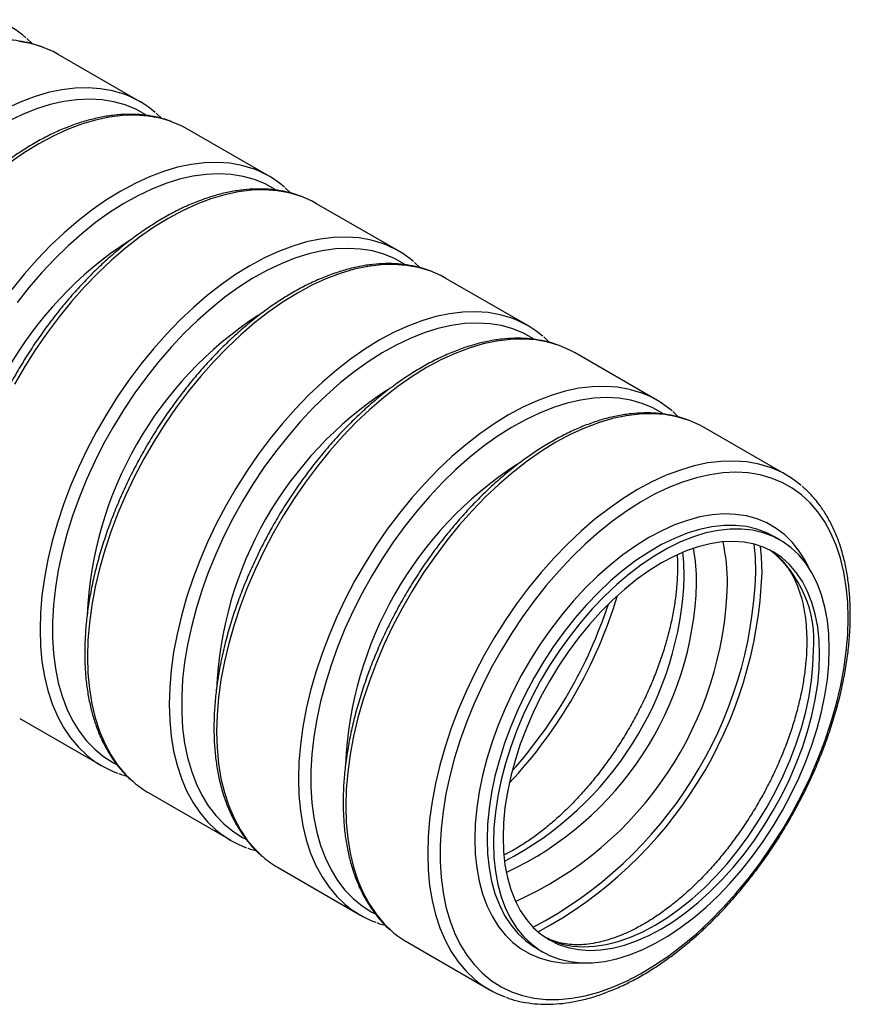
# Model space of a CAD drawing. Header units: millimetres. Extents: x 0 to 419, y 0 to 324.
# Tile 3 of 6: x 116 to 135, y 74 to 96. Entities that reach past the tile are written whole.
import ezdxf

# ---------------------------------------------------------------- set-up
doc = ezdxf.new("R2010")
doc.units = ezdxf.units.MM
doc.header["$LTSCALE"] = 0.5

msp = doc.modelspace()

# ---------------------------------------------------------------- linework, layer by layer
for p, q in [((116.756, 95.435), (116.63, 95.554)), ((119.109, 94.169), (117.318, 95.204)), ((119.584, 93.802), (119.459, 93.921)), ((121.937, 92.537), (120.146, 93.571)), ((122.413, 92.169), (122.287, 92.288)), ((124.766, 90.904), (122.974, 91.938)), ((125.241, 90.537), (125.115, 90.655)), ((127.594, 89.271), (125.803, 90.305)), ((128.07, 88.904), (127.944, 89.022)), ((130.422, 87.638), (128.631, 88.672)), ((130.898, 87.271), (130.772, 87.39)), ((133.251, 86.005), (131.459, 87.04)), ((133.119, 84.58), (132.984, 84.659)), ((116.475, 80.679), (118.266, 79.645)), ((119.303, 79.047), (121.095, 78.012)), ((122.132, 77.414), (123.923, 76.38)), ((124.96, 75.781), (126.751, 74.747)), ((127.784, 75.652), (127.92, 75.573))]:
    msp.add_line(p, q)
at = {"flags": 128}
for points in [[(116.972, 95.364), (116.968, 95.366), (116.718, 95.44), (116.456, 95.488)], [(117.318, 95.204), (117.205, 95.264), (116.972, 95.364)], [(118.764, 94.33), (118.76, 94.332), (118.51, 94.406), (118.247, 94.454), (117.974, 94.473), (117.69, 94.465), (117.398, 94.43), (117.099, 94.367), (116.794, 94.276), (116.485, 94.159), (116.173, 94.016)], [(119.238, 93.882), (119.02, 94.003), (118.785, 94.1), (118.538, 94.169), (118.278, 94.211), (118.008, 94.226), (117.727, 94.213), (117.439, 94.173), (117.144, 94.105), (116.843, 94.011), (116.539, 93.89), (116.231, 93.744)], [(119.801, 93.732), (119.797, 93.733), (119.547, 93.808), (119.284, 93.855), (119.011, 93.875), (118.727, 93.867), (118.435, 93.831), (118.136, 93.768), (117.831, 93.678), (117.522, 93.561), (117.21, 93.418), (116.896, 93.249), (116.583, 93.056), (116.27, 92.838)], [(120.146, 93.571), (120.033, 93.631), (119.801, 93.732)], [(121.592, 92.697), (121.588, 92.699), (121.338, 92.773), (121.076, 92.821), (120.802, 92.84), (120.519, 92.832), (120.227, 92.797), (119.928, 92.734), (119.623, 92.644), (119.313, 92.527), (119.001, 92.383), (118.688, 92.215), (118.374, 92.021), (118.062, 91.804), (117.753, 91.564), (117.448, 91.302), (117.148, 91.02), (116.856, 90.718), (116.573, 90.399), (116.3, 90.063)], [(122.066, 92.249), (121.848, 92.371), (121.614, 92.467), (121.366, 92.536), (121.106, 92.578), (120.836, 92.593), (120.556, 92.58), (120.267, 92.54), (119.972, 92.473), (119.672, 92.378), (119.367, 92.258), (119.06, 92.111), (118.751, 91.939), (118.443, 91.743), (118.137, 91.523), (117.834, 91.281), (117.536, 91.018), (117.244, 90.735), (116.96, 90.433), (116.685, 90.114), (116.419, 89.779)], [(122.629, 92.099), (122.625, 92.1), (122.375, 92.175), (122.113, 92.222), (121.839, 92.242), (121.556, 92.234), (121.264, 92.198), (120.965, 92.135), (120.66, 92.045), (120.35, 91.928), (120.038, 91.785), (119.725, 91.616), (119.411, 91.423), (119.099, 91.205), (118.789, 90.965), (118.485, 90.703), (118.185, 90.421), (117.893, 90.12), (117.61, 89.8), (117.336, 89.465), (117.074, 89.115), (116.824, 88.751), (116.587, 88.377), (116.365, 87.992)], [(122.974, 91.938), (122.862, 91.999), (122.629, 92.099)], [(124.42, 91.065), (124.417, 91.066), (124.167, 91.141), (123.904, 91.188), (123.631, 91.208), (123.347, 91.2), (123.055, 91.164), (122.756, 91.101), (122.451, 91.011), (122.142, 90.894), (121.83, 90.751), (121.516, 90.582), (121.202, 90.389), (120.89, 90.171), (120.581, 89.931), (120.276, 89.669), (119.977, 89.387), (119.685, 89.086), (119.401, 88.766), (119.128, 88.431), (118.865, 88.08), (118.615, 87.717), (118.379, 87.342), (118.157, 86.958), (117.951, 86.566), (117.761, 86.168), (117.589, 85.765), (117.435, 85.36), (117.3, 84.955), (117.185, 84.552), (117.09, 84.151), (117.016, 83.756), (116.963, 83.369), (116.931, 82.99), (116.92, 82.621), (116.931, 82.265), (116.963, 81.923), (117.016, 81.597), (117.09, 81.288), (117.185, 80.997), (117.3, 80.726), (117.435, 80.477), (117.589, 80.25), (117.761, 80.046), (117.935, 79.88)], [(124.895, 90.616), (124.676, 90.738), (124.442, 90.834), (124.194, 90.903), (123.935, 90.946), (123.664, 90.96), (123.384, 90.947), (123.096, 90.907), (122.801, 90.84), (122.5, 90.746), (122.195, 90.625), (121.888, 90.478), (121.58, 90.306), (121.272, 90.11), (120.966, 89.89), (120.663, 89.648), (120.365, 89.385), (120.073, 89.102), (119.788, 88.8), (119.513, 88.481), (119.248, 88.146), (118.994, 87.797), (118.753, 87.436), (118.526, 87.064), (118.313, 86.684), (118.117, 86.296), (117.937, 85.902), (117.775, 85.506), (117.632, 85.108), (117.508, 84.71), (117.404, 84.315), (117.32, 83.924), (117.256, 83.539), (117.214, 83.161), (117.192, 82.794), (117.192, 82.438), (117.214, 82.095), (117.256, 81.767), (117.32, 81.455), (117.404, 81.161), (117.508, 80.886), (117.632, 80.632), (117.775, 80.399), (117.937, 80.189), (118.117, 80.003), (118.313, 79.842), (118.526, 79.707), (118.582, 79.676)], [(125.457, 90.466), (125.454, 90.467), (125.203, 90.542), (124.941, 90.589), (124.667, 90.609), (124.384, 90.601), (124.092, 90.565), (123.793, 90.502), (123.488, 90.412), (123.179, 90.295), (122.867, 90.152), (122.553, 89.983), (122.239, 89.79), (121.927, 89.573), (121.618, 89.333), (121.313, 89.071), (121.014, 88.788), (120.722, 88.487), (120.438, 88.168), (120.165, 87.832), (119.902, 87.482), (119.652, 87.118), (119.416, 86.744), (119.194, 86.359), (118.988, 85.967), (118.798, 85.569), (118.626, 85.167), (118.472, 84.762), (118.337, 84.357), (118.222, 83.953), (118.127, 83.553), (118.053, 83.158), (118, 82.77), (117.967, 82.391), (117.957, 82.023), (117.967, 81.667), (118, 81.325), (118.053, 80.998), (118.127, 80.689), (118.222, 80.398), (118.337, 80.128), (118.472, 79.878), (118.626, 79.651), (118.798, 79.447), (118.972, 79.281)], [(125.803, 90.305), (125.69, 90.366), (125.457, 90.466)], [(127.249, 89.432), (127.245, 89.433), (126.995, 89.508), (126.732, 89.555), (126.459, 89.575), (126.175, 89.567), (125.884, 89.531), (125.584, 89.468), (125.279, 89.378), (124.97, 89.261), (124.658, 89.118), (124.344, 88.949), (124.031, 88.756), (123.719, 88.538), (123.409, 88.298), (123.104, 88.037), (122.805, 87.754), (122.513, 87.453), (122.23, 87.133), (121.956, 86.798), (121.694, 86.448), (121.444, 86.084), (121.207, 85.71), (120.985, 85.325), (120.779, 84.933), (120.589, 84.535), (120.417, 84.132), (120.263, 83.728), (120.129, 83.323), (120.014, 82.919), (119.919, 82.519), (119.844, 82.124), (119.791, 81.736), (119.759, 81.357), (119.748, 80.988), (119.759, 80.632), (119.791, 80.29), (119.844, 79.964), (119.919, 79.655), (120.014, 79.364), (120.129, 79.094), (120.263, 78.844), (120.417, 78.617), (120.589, 78.413), (120.763, 78.247)], [(127.723, 88.983), (127.505, 89.105), (127.27, 89.201), (127.023, 89.271), (126.763, 89.313), (126.493, 89.327), (126.213, 89.315), (125.924, 89.275), (125.629, 89.207), (125.328, 89.113), (125.024, 88.992), (124.716, 88.845), (124.408, 88.674), (124.1, 88.477), (123.794, 88.258), (123.491, 88.016), (123.193, 87.752), (122.901, 87.469), (122.617, 87.167), (122.341, 86.848), (122.076, 86.513), (121.822, 86.165), (121.581, 85.803), (121.354, 85.432), (121.142, 85.051), (120.945, 84.663), (120.766, 84.27), (120.604, 83.873), (120.461, 83.475), (120.336, 83.077), (120.232, 82.682), (120.148, 82.291), (120.085, 81.906), (120.042, 81.529), (120.021, 81.161), (120.021, 80.805), (120.042, 80.462), (120.085, 80.134), (120.148, 79.822), (120.232, 79.528), (120.336, 79.253), (120.461, 78.999), (120.604, 78.766), (120.766, 78.556), (120.945, 78.371), (121.142, 78.209), (121.354, 78.074), (121.41, 78.043)], [(128.286, 88.833), (128.282, 88.835), (128.032, 88.909), (127.769, 88.957), (127.496, 88.976), (127.212, 88.968), (126.92, 88.933), (126.621, 88.87), (126.316, 88.779), (126.007, 88.662), (125.695, 88.519), (125.381, 88.351), (125.068, 88.157), (124.755, 87.94), (124.446, 87.7), (124.141, 87.438), (123.842, 87.156), (123.55, 86.854), (123.267, 86.535), (122.993, 86.199), (122.731, 85.849), (122.481, 85.486), (122.244, 85.111), (122.022, 84.727), (121.816, 84.334), (121.626, 83.936), (121.454, 83.534), (121.3, 83.129), (121.166, 82.724), (121.05, 82.32), (120.956, 81.92), (120.881, 81.525), (120.828, 81.137), (120.796, 80.758), (120.785, 80.39), (120.796, 80.034), (120.828, 79.692), (120.881, 79.365), (120.956, 79.056), (121.05, 78.766), (121.166, 78.495), (121.3, 78.245), (121.454, 78.018), (121.626, 77.815), (121.8, 77.649)], [(128.631, 88.672), (128.518, 88.733), (128.286, 88.833)], [(130.077, 87.799), (130.073, 87.8), (129.823, 87.875), (129.561, 87.922), (129.287, 87.942), (129.004, 87.934), (128.712, 87.899), (128.413, 87.835), (128.108, 87.745), (127.799, 87.628), (127.486, 87.485), (127.173, 87.316), (126.859, 87.123), (126.547, 86.906), (126.238, 86.666), (125.933, 86.404), (125.634, 86.121), (125.342, 85.82), (125.058, 85.501), (124.785, 85.165), (124.522, 84.815), (124.272, 84.452), (124.036, 84.077), (123.814, 83.692), (123.607, 83.3), (123.418, 82.902), (123.246, 82.5), (123.092, 82.095), (122.957, 81.69), (122.842, 81.286), (122.747, 80.886), (122.673, 80.491), (122.619, 80.103), (122.587, 79.724), (122.577, 79.356), (122.587, 79), (122.619, 78.658), (122.673, 78.331), (122.747, 78.022), (122.842, 77.731), (122.957, 77.461), (123.092, 77.211), (123.246, 76.984), (123.418, 76.78), (123.592, 76.614)], [(130.551, 87.351), (130.333, 87.472), (130.099, 87.568), (129.851, 87.638), (129.592, 87.68), (129.321, 87.695), (129.041, 87.682), (128.753, 87.642), (128.457, 87.574), (128.157, 87.48), (127.852, 87.359), (127.545, 87.213), (127.237, 87.041), (126.929, 86.845), (126.622, 86.625), (126.32, 86.383), (126.021, 86.12), (125.73, 85.836), (125.445, 85.534), (125.17, 85.215), (124.904, 84.881), (124.651, 84.532), (124.41, 84.171), (124.182, 83.799), (123.97, 83.418), (123.774, 83.03), (123.594, 82.637), (123.432, 82.24), (123.289, 81.842), (123.165, 81.445), (123.06, 81.049), (122.976, 80.658), (122.913, 80.273), (122.87, 79.896), (122.849, 79.528), (122.849, 79.172), (122.87, 78.829), (122.913, 78.501), (122.976, 78.189), (123.06, 77.895), (123.165, 77.62), (123.289, 77.366), (123.432, 77.133), (123.594, 76.924), (123.774, 76.738), (123.97, 76.577), (124.182, 76.441), (124.239, 76.411)], [(131.114, 87.201), (131.11, 87.202), (130.86, 87.277), (130.598, 87.324), (130.324, 87.343), (130.041, 87.336), (129.749, 87.3), (129.45, 87.237), (129.145, 87.147), (128.836, 87.03), (128.523, 86.887), (128.21, 86.718), (127.896, 86.524), (127.584, 86.307), (127.275, 86.067), (126.97, 85.805), (126.67, 85.523), (126.379, 85.221), (126.095, 84.902), (125.822, 84.567), (125.559, 84.216), (125.309, 83.853), (125.073, 83.478), (124.851, 83.094), (124.644, 82.702), (124.455, 82.303), (124.283, 81.901), (124.129, 81.496), (123.994, 81.091), (123.879, 80.688), (123.784, 80.287), (123.71, 79.892), (123.656, 79.504), (123.624, 79.125), (123.613, 78.757), (123.624, 78.401), (123.656, 78.059), (123.71, 77.733), (123.784, 77.423), (123.879, 77.133), (123.994, 76.862), (124.129, 76.613), (124.283, 76.386), (124.455, 76.182), (124.629, 76.016)], [(131.459, 87.04), (131.347, 87.1), (131.114, 87.201)], [(132.905, 86.166), (132.902, 86.168), (132.652, 86.242), (132.389, 86.29), (132.116, 86.309), (131.832, 86.301), (131.54, 86.266), (131.241, 86.203), (130.936, 86.112), (130.627, 85.996), (130.315, 85.852), (130.001, 85.684), (129.687, 85.49), (129.375, 85.273), (129.066, 85.033), (128.761, 84.771), (128.462, 84.489), (128.17, 84.187), (127.887, 83.868), (127.613, 83.532), (127.351, 83.182), (127.1, 82.819), (126.864, 82.444), (126.642, 82.06), (126.436, 81.667), (126.246, 81.269), (126.074, 80.867), (125.92, 80.462), (125.785, 80.057), (125.67, 79.653), (125.575, 79.253), (125.501, 78.858), (125.448, 78.47), (125.416, 78.091), (125.405, 77.723), (125.416, 77.367), (125.448, 77.025), (125.501, 76.698), (125.575, 76.389), (125.67, 76.099), (125.785, 75.828), (125.92, 75.578), (126.074, 75.351), (126.246, 75.148), (126.42, 74.982)], [(134.609, 82.874), (134.598, 83.223), (134.567, 83.559), (134.514, 83.879), (134.44, 84.183), (134.345, 84.467), (134.231, 84.732), (134.097, 84.975), (133.945, 85.197), (133.774, 85.395), (133.586, 85.568), (133.381, 85.717), (133.161, 85.839), (132.927, 85.936), (132.68, 86.005), (132.42, 86.047), (132.149, 86.062), (131.869, 86.049), (131.581, 86.009), (131.286, 85.942), (130.985, 85.847), (130.68, 85.726), (130.373, 85.58), (130.065, 85.408), (129.757, 85.212), (129.451, 84.992), (129.148, 84.75), (128.85, 84.487), (128.558, 84.204), (128.274, 83.902), (127.998, 83.583), (127.733, 83.248), (127.479, 82.899), (127.238, 82.538), (127.011, 82.166), (126.798, 81.785), (126.602, 81.397), (126.422, 81.004), (126.261, 80.608), (126.117, 80.21), (125.993, 79.812), (125.889, 79.417), (125.805, 79.025), (125.741, 78.64), (125.699, 78.263), (125.678, 77.896), (125.678, 77.539), (125.699, 77.197), (125.741, 76.868), (125.805, 76.556), (125.889, 76.262), (125.993, 75.988), (126.117, 75.733), (126.261, 75.501), (126.422, 75.291), (126.602, 75.105), (126.798, 74.944), (127.011, 74.808), (127.238, 74.699), (127.479, 74.616), (127.733, 74.56), (127.998, 74.532), (128.274, 74.531), (128.558, 74.557), (128.85, 74.611), (129.148, 74.692), (129.451, 74.799), (129.757, 74.933), (130.065, 75.093), (130.373, 75.277), (130.68, 75.485), (130.985, 75.716), (131.286, 75.969), (131.581, 76.242), (131.869, 76.535), (132.149, 76.845), (132.42, 77.172), (132.68, 77.514), (132.927, 77.87), (133.161, 78.236), (133.381, 78.613), (133.586, 78.998), (133.774, 79.388), (133.945, 79.783), (134.097, 80.181), (134.231, 80.579), (134.345, 80.976), (134.44, 81.369), (134.514, 81.758), (134.567, 82.139), (134.598, 82.512), (134.609, 82.874)], [(133.749, 83.972), (133.672, 84.123), (133.539, 84.337), (133.388, 84.528), (133.219, 84.695), (133.033, 84.836), (132.832, 84.953), (132.616, 85.043), (132.387, 85.106), (132.146, 85.141), (131.894, 85.15), (131.634, 85.13), (131.365, 85.084), (131.09, 85.01), (130.81, 84.91), (130.528, 84.783), (130.243, 84.632), (129.959, 84.455), (129.676, 84.255), (129.396, 84.032), (129.121, 83.789), (128.853, 83.525), (128.592, 83.243), (128.34, 82.944), (128.099, 82.63), (127.87, 82.303), (127.654, 81.964), (127.453, 81.615), (127.267, 81.259), (127.098, 80.897), (126.947, 80.531), (126.814, 80.164), (126.7, 79.797), (126.606, 79.432), (126.532, 79.072), (126.48, 78.719), (126.448, 78.374), (126.437, 78.039), (126.448, 77.717), (126.48, 77.409), (126.532, 77.116), (126.606, 76.841), (126.7, 76.585), (126.814, 76.35), (126.947, 76.136), (127.098, 75.945), (127.267, 75.778), (127.453, 75.636), (127.654, 75.52), (127.87, 75.43), (128.099, 75.367), (128.34, 75.332), (128.592, 75.323), (128.762, 75.333)], [(132.984, 84.659), (132.83, 84.737), (132.613, 84.819), (132.383, 84.873), (132.141, 84.899), (131.888, 84.898), (131.627, 84.869), (131.358, 84.812), (131.084, 84.728), (130.806, 84.617), (130.525, 84.479), (130.243, 84.317), (129.962, 84.13), (129.684, 83.919), (129.41, 83.687), (129.141, 83.434), (128.88, 83.161), (128.627, 82.871), (128.385, 82.565), (128.155, 82.245), (127.938, 81.913), (127.735, 81.57), (127.547, 81.219), (127.377, 80.862), (127.223, 80.5), (127.089, 80.137), (126.974, 79.774), (126.878, 79.412), (126.804, 79.056), (126.75, 78.705), (126.718, 78.364), (126.707, 78.032), (126.718, 77.714), (126.75, 77.409), (126.804, 77.121), (126.878, 76.85), (126.974, 76.599), (127.089, 76.369), (127.223, 76.161), (127.377, 75.976), (127.547, 75.816), (127.735, 75.681), (127.784, 75.652)], [(134.196, 82.2), (134.186, 82.518), (134.153, 82.823), (134.1, 83.111), (134.025, 83.382), (133.93, 83.633), (133.815, 83.863), (133.68, 84.071), (133.527, 84.256), (133.356, 84.416), (133.169, 84.551), (132.966, 84.659), (132.749, 84.74), (132.518, 84.795), (132.276, 84.821), (132.024, 84.82), (131.762, 84.79), (131.494, 84.734), (131.22, 84.649), (130.941, 84.538), (130.66, 84.401), (130.379, 84.238), (130.098, 84.051), (129.819, 83.841), (129.545, 83.609), (129.277, 83.355), (129.015, 83.083), (128.763, 82.793), (128.521, 82.487), (128.29, 82.167), (128.073, 81.834), (127.87, 81.492), (127.683, 81.141), (127.512, 80.783), (127.359, 80.422), (127.224, 80.059), (127.109, 79.695), (127.014, 79.334), (126.939, 78.977), (126.886, 78.627), (126.853, 78.285), (126.843, 77.954), (126.853, 77.635), (126.886, 77.331), (126.939, 77.043), (127.014, 76.772), (127.109, 76.521), (127.224, 76.291), (127.359, 76.082), (127.512, 75.898), (127.683, 75.738), (127.87, 75.603), (128.073, 75.495), (128.29, 75.413), (128.521, 75.359), (128.763, 75.333), (129.015, 75.334), (129.277, 75.363), (129.545, 75.42), (129.819, 75.504), (130.098, 75.615), (130.379, 75.753), (130.66, 75.915), (130.941, 76.102), (131.22, 76.313), (131.494, 76.545), (131.762, 76.798), (132.024, 77.071), (132.276, 77.361), (132.518, 77.667), (132.749, 77.987), (132.966, 78.319), (133.169, 78.662), (133.356, 79.013), (133.527, 79.37), (133.68, 79.732), (133.815, 80.095), (133.93, 80.458), (134.025, 80.819), (134.1, 81.176), (134.153, 81.526), (134.186, 81.868), (134.196, 82.2)], [(133.984, 82.077), (133.974, 82.385), (133.942, 82.678), (133.889, 82.956), (133.815, 83.216), (133.721, 83.456), (133.607, 83.675), (133.474, 83.873), (133.323, 84.047), (133.154, 84.196), (132.97, 84.32), (132.77, 84.418), (132.556, 84.489), (132.33, 84.533), (132.093, 84.55), (131.845, 84.539), (131.59, 84.5), (131.328, 84.434), (131.062, 84.342), (130.791, 84.222), (130.52, 84.078), (130.248, 83.909), (129.978, 83.716), (129.711, 83.5), (129.449, 83.264), (129.194, 83.008), (128.947, 82.734), (128.709, 82.443), (128.483, 82.138), (128.269, 81.82), (128.07, 81.492), (127.885, 81.154), (127.716, 80.81), (127.565, 80.462), (127.432, 80.111), (127.318, 79.76), (127.224, 79.411), (127.15, 79.066), (127.097, 78.727), (127.065, 78.397), (127.055, 78.077), (127.065, 77.769), (127.097, 77.475), (127.15, 77.198), (127.224, 76.938), (127.318, 76.698), (127.432, 76.478), (127.565, 76.281), (127.716, 76.107), (127.885, 75.957), (128.07, 75.833), (128.269, 75.735), (128.483, 75.664), (128.709, 75.62), (128.947, 75.604), (129.194, 75.615), (129.449, 75.654), (129.711, 75.719), (129.978, 75.812), (130.248, 75.931), (130.52, 76.076), (130.791, 76.245), (131.062, 76.438), (131.328, 76.653), (131.59, 76.89), (131.845, 77.146), (132.093, 77.42), (132.33, 77.71), (132.556, 78.016), (132.77, 78.333), (132.97, 78.662), (133.154, 78.999), (133.323, 79.343), (133.474, 79.692), (133.607, 80.043), (133.721, 80.394), (133.815, 80.743), (133.889, 81.088), (133.942, 81.427), (133.974, 81.757), (133.984, 82.077)], [(132.588, 83.87), (132.578, 84.215), (132.552, 84.49)], [(132.723, 83.866), (132.713, 84.213), (132.692, 84.448)], [(131.02, 83.788), (131.01, 84.096), (130.988, 84.312)], [(128.003, 75.874), (128.134, 75.814), (128.347, 75.742), (128.574, 75.699), (128.811, 75.682), (129.058, 75.693), (129.313, 75.732), (129.575, 75.798), (129.842, 75.89), (130.112, 76.009), (130.384, 76.154), (130.656, 76.323), (130.926, 76.516), (131.193, 76.732), (131.455, 76.968), (131.71, 77.224), (131.957, 77.498), (132.194, 77.789), (132.421, 78.094), (132.634, 78.412), (132.834, 78.74), (133.019, 79.078), (133.187, 79.422), (133.338, 79.77), (133.471, 80.121), (133.585, 80.472), (133.679, 80.821), (133.753, 81.166), (133.806, 81.505), (133.838, 81.835), (133.849, 82.155)]]:
    msp.add_lwpolyline(points, dxfattribs=at)
for centre, radius, start, end in [((115.189, 93.911), 2.184, 49.3713, 70.0151), ((118.017, 92.278), 2.184, 49.3713, 70.0151), ((120.846, 90.645), 2.184, 49.3713, 70.0151), ((123.358, 84.214), 8.242, 122.9748, 177.5444), ((123.674, 89.013), 2.184, 49.3713, 70.0151), ((126.187, 82.582), 8.242, 122.9748, 177.5444), ((126.502, 87.38), 2.184, 49.3713, 70.0151), ((129.015, 80.949), 8.242, 122.9748, 177.5444), ((129.331, 85.747), 2.184, 49.3713, 70.0151), ((131.844, 79.316), 8.242, 122.9748, 177.5444), ((132.159, 84.114), 2.184, 49.3713, 70.0151), ((127.747, 83.642), 4.219, 359.6251, 12.301), ((127.392, 83.655), 3.9, 359.6532, 11.0048), ((131.357, 82.388), 2.503, 354.6639, 51.917), ((123.721, 84.035), 7.304, 297.4413, 358.0627), ((123.468, 84.187), 9.126, 297.728, 358.0081), ((123.441, 84.2), 9.288, 298.1355, 357.9428), ((124.087, 83.844), 7.207, 294.9384, 358.3123), ((124.139, 83.827), 7.831, 294.0411, 358.4485), ((119.593, 86.385), 10.415, 316.8409, 343.1645), ((119.565, 86.401), 10.312, 318.2102, 341.7951), ((119.358, 81.536), 2.184, 229.3346, 250.1074), ((120.401, 80.946), 2.194, 229.348, 239.9678), ((122.186, 79.904), 2.184, 229.3346, 250.1074), ((123.23, 79.313), 2.194, 229.348, 239.9678), ((125.015, 78.271), 2.184, 229.3346, 250.1074), ((126.058, 77.68), 2.194, 229.348, 239.9678), ((127.843, 76.638), 2.184, 229.3346, 250.1074)]:
    msp.add_arc(centre, radius, start, end)
for points, knots in [([(116.95, 95.372), (116.893, 95.392), (116.756, 95.441), (116.528, 95.49), (116.268, 95.522), (115.998, 95.529), (115.72, 95.511), (115.434, 95.467), (115.143, 95.399), (114.848, 95.306), (114.549, 95.188), (114.248, 95.047), (113.947, 94.883), (113.646, 94.697), (113.348, 94.489), (113.053, 94.261), (112.762, 94.013), (112.476, 93.747), (112.198, 93.463), (111.927, 93.164), (111.666, 92.849), (111.414, 92.521), (111.173, 92.181), (110.944, 91.831), (110.729, 91.471), (110.527, 91.103), (110.339, 90.729), (110.167, 90.35), (110.011, 89.967), (109.872, 89.583), (109.75, 89.199), (109.646, 88.817), (109.561, 88.437), (109.494, 88.062), (109.447, 87.693), (109.418, 87.332), (109.41, 86.979), (109.421, 86.637), (109.452, 86.307), (109.502, 85.99), (109.573, 85.688), (109.663, 85.402), (109.772, 85.134), (109.899, 84.884), (110.044, 84.655), (110.208, 84.447), (110.349, 84.294), (110.442, 84.219), (110.469, 84.197)], [0, 0, 0, 0, 0.015615, 0.037244, 0.058955, 0.080769, 0.102694, 0.124721, 0.146835, 0.169017, 0.191245, 0.213502, 0.235774, 0.25805, 0.280322, 0.302586, 0.32484, 0.347084, 0.369318, 0.391543, 0.41376, 0.43597, 0.458175, 0.480376, 0.502576, 0.524776, 0.546977, 0.56918, 0.591388, 0.613603, 0.635825, 0.658056, 0.680298, 0.702553, 0.72482, 0.747101, 0.769394, 0.791699, 0.81401, 0.83632, 0.858615, 0.880882, 0.903101, 0.925249, 0.947305, 0.969252, 0.991082, 1, 1, 1, 1]), ([(119.778, 93.739), (119.721, 93.76), (119.585, 93.808), (119.356, 93.857), (119.096, 93.89), (118.826, 93.896), (118.548, 93.878), (118.263, 93.834), (117.972, 93.766), (117.676, 93.673), (117.377, 93.556), (117.076, 93.415), (116.775, 93.25), (116.475, 93.064), (116.176, 92.856), (115.881, 92.628), (115.59, 92.38), (115.305, 92.114), (115.026, 91.83), (114.756, 91.531), (114.494, 91.217), (114.242, 90.889), (114.001, 90.549), (113.773, 90.198), (113.557, 89.838), (113.355, 89.47), (113.167, 89.096), (112.995, 88.717), (112.84, 88.335), (112.7, 87.951), (112.579, 87.567), (112.475, 87.184), (112.389, 86.804), (112.323, 86.429), (112.275, 86.06), (112.247, 85.699), (112.238, 85.346), (112.249, 85.004), (112.28, 84.674), (112.331, 84.357), (112.401, 84.055), (112.491, 83.769), (112.6, 83.501), (112.727, 83.252), (112.873, 83.022), (113.036, 82.815), (113.178, 82.662), (113.27, 82.586), (113.297, 82.564)], [0, 0, 0, 0, 0.015615, 0.037244, 0.058955, 0.080769, 0.102694, 0.124721, 0.146835, 0.169017, 0.191245, 0.213502, 0.235774, 0.25805, 0.280322, 0.302586, 0.32484, 0.347084, 0.369318, 0.391543, 0.41376, 0.43597, 0.458175, 0.480376, 0.502576, 0.524776, 0.546977, 0.56918, 0.591388, 0.613603, 0.635825, 0.658056, 0.680298, 0.702553, 0.72482, 0.747101, 0.769394, 0.791699, 0.81401, 0.83632, 0.858615, 0.880882, 0.903101, 0.925249, 0.947305, 0.969252, 0.991082, 1, 1, 1, 1]), ([(122.607, 92.106), (122.55, 92.127), (122.413, 92.176), (122.185, 92.225), (121.924, 92.257), (121.654, 92.263), (121.376, 92.245), (121.091, 92.202), (120.8, 92.133), (120.504, 92.04), (120.205, 91.923), (119.905, 91.782), (119.604, 91.618), (119.303, 91.431), (119.004, 91.223), (118.709, 90.995), (118.418, 90.747), (118.133, 90.481), (117.855, 90.198), (117.584, 89.898), (117.322, 89.584), (117.071, 89.256), (116.83, 88.916), (116.601, 88.565), (116.385, 88.205), (116.183, 87.837), (115.996, 87.463), (115.824, 87.084), (115.668, 86.702), (115.529, 86.318), (115.407, 85.934), (115.303, 85.551), (115.218, 85.172), (115.151, 84.797), (115.103, 84.427), (115.075, 84.066), (115.067, 83.713), (115.078, 83.371), (115.109, 83.041), (115.159, 82.724), (115.23, 82.422), (115.319, 82.137), (115.428, 81.868), (115.556, 81.619), (115.701, 81.389), (115.864, 81.182), (116.006, 81.029), (116.099, 80.953), (116.125, 80.931)], [0, 0, 0, 0, 0.015615, 0.037244, 0.058955, 0.080769, 0.102694, 0.124721, 0.146835, 0.169017, 0.191245, 0.213502, 0.235774, 0.25805, 0.280322, 0.302586, 0.32484, 0.347084, 0.369318, 0.391543, 0.41376, 0.43597, 0.458175, 0.480376, 0.502576, 0.524776, 0.546977, 0.56918, 0.591388, 0.613603, 0.635825, 0.658056, 0.680298, 0.702553, 0.72482, 0.747101, 0.769394, 0.791699, 0.81401, 0.83632, 0.858615, 0.880882, 0.903101, 0.925249, 0.947305, 0.969252, 0.991082, 1, 1, 1, 1]), ([(125.435, 90.473), (125.378, 90.494), (125.242, 90.543), (125.013, 90.592), (124.753, 90.624), (124.483, 90.631), (124.205, 90.612), (123.919, 90.569), (123.628, 90.5), (123.333, 90.407), (123.034, 90.29), (122.733, 90.149), (122.432, 89.985), (122.131, 89.798), (121.833, 89.591), (121.538, 89.362), (121.247, 89.115), (120.962, 88.848), (120.683, 88.565), (120.412, 88.265), (120.151, 87.951), (119.899, 87.623), (119.658, 87.283), (119.429, 86.932), (119.214, 86.572), (119.012, 86.204), (118.824, 85.83), (118.652, 85.451), (118.496, 85.069), (118.357, 84.685), (118.235, 84.301), (118.132, 83.918), (118.046, 83.539), (117.979, 83.164), (117.932, 82.795), (117.904, 82.433), (117.895, 82.081), (117.906, 81.739), (117.937, 81.408), (117.988, 81.092), (118.058, 80.79), (118.148, 80.504), (118.257, 80.235), (118.384, 79.986), (118.529, 79.756), (118.693, 79.549), (118.834, 79.396), (118.927, 79.32), (118.954, 79.298)], [0, 0, 0, 0, 0.015615, 0.037244, 0.058955, 0.080769, 0.102694, 0.124721, 0.146835, 0.169017, 0.191245, 0.213502, 0.235774, 0.25805, 0.280322, 0.302586, 0.32484, 0.347084, 0.369318, 0.391543, 0.41376, 0.43597, 0.458175, 0.480376, 0.502576, 0.524776, 0.546977, 0.56918, 0.591388, 0.613603, 0.635825, 0.658056, 0.680298, 0.702553, 0.72482, 0.747101, 0.769394, 0.791699, 0.81401, 0.83632, 0.858615, 0.880882, 0.903101, 0.925249, 0.947305, 0.969252, 0.991082, 1, 1, 1, 1]), ([(128.264, 88.841), (128.206, 88.861), (128.07, 88.91), (127.841, 88.959), (127.581, 88.991), (127.311, 88.998), (127.033, 88.979), (126.748, 88.936), (126.457, 88.868), (126.161, 88.775), (125.862, 88.657), (125.561, 88.516), (125.26, 88.352), (124.96, 88.166), (124.661, 87.958), (124.366, 87.73), (124.075, 87.482), (123.79, 87.216), (123.511, 86.932), (123.241, 86.633), (122.979, 86.318), (122.727, 85.99), (122.487, 85.65), (122.258, 85.3), (122.042, 84.94), (121.84, 84.572), (121.653, 84.197), (121.481, 83.818), (121.325, 83.436), (121.186, 83.052), (121.064, 82.668), (120.96, 82.286), (120.874, 81.906), (120.808, 81.531), (120.76, 81.162), (120.732, 80.8), (120.723, 80.448), (120.734, 80.106), (120.765, 79.776), (120.816, 79.459), (120.886, 79.157), (120.976, 78.871), (121.085, 78.603), (121.213, 78.353), (121.358, 78.123), (121.521, 77.916), (121.663, 77.763), (121.755, 77.688), (121.782, 77.666)], [0, 0, 0, 0, 0.015615, 0.037244, 0.058955, 0.080769, 0.102694, 0.124721, 0.146835, 0.169017, 0.191245, 0.213502, 0.235774, 0.25805, 0.280322, 0.302586, 0.32484, 0.347084, 0.369318, 0.391543, 0.41376, 0.43597, 0.458175, 0.480376, 0.502576, 0.524776, 0.546977, 0.56918, 0.591388, 0.613603, 0.635825, 0.658056, 0.680298, 0.702553, 0.72482, 0.747101, 0.769394, 0.791699, 0.81401, 0.83632, 0.858615, 0.880882, 0.903101, 0.925249, 0.947305, 0.969252, 0.991082, 1, 1, 1, 1]), ([(131.092, 87.208), (131.035, 87.228), (130.898, 87.277), (130.67, 87.326), (130.409, 87.358), (130.139, 87.365), (129.861, 87.347), (129.576, 87.303), (129.285, 87.235), (128.989, 87.142), (128.691, 87.025), (128.39, 86.883), (128.089, 86.719), (127.788, 86.533), (127.49, 86.325), (127.194, 86.097), (126.903, 85.849), (126.618, 85.583), (126.34, 85.299), (126.069, 85), (125.807, 84.685), (125.556, 84.358), (125.315, 84.018), (125.086, 83.667), (124.87, 83.307), (124.668, 82.939), (124.481, 82.565), (124.309, 82.186), (124.153, 81.803), (124.014, 81.419), (123.892, 81.035), (123.788, 80.653), (123.703, 80.273), (123.636, 79.898), (123.588, 79.529), (123.56, 79.168), (123.552, 78.815), (123.563, 78.473), (123.594, 78.143), (123.644, 77.826), (123.715, 77.524), (123.804, 77.238), (123.913, 76.97), (124.041, 76.72), (124.186, 76.491), (124.35, 76.284), (124.491, 76.13), (124.584, 76.055), (124.61, 76.033)], [0, 0, 0, 0, 0.015615, 0.037244, 0.058955, 0.080769, 0.102694, 0.124721, 0.146835, 0.169017, 0.191245, 0.213502, 0.235774, 0.25805, 0.280322, 0.302586, 0.32484, 0.347084, 0.369318, 0.391543, 0.41376, 0.43597, 0.458175, 0.480376, 0.502576, 0.524776, 0.546977, 0.56918, 0.591388, 0.613603, 0.635825, 0.658056, 0.680298, 0.702553, 0.72482, 0.747101, 0.769394, 0.791699, 0.81401, 0.83632, 0.858615, 0.880882, 0.903101, 0.925249, 0.947305, 0.969252, 0.991082, 1, 1, 1, 1]), ([(134.656, 82.948), (134.655, 83.009), (134.654, 83.185), (134.636, 83.468), (134.596, 83.793), (134.536, 84.103), (134.457, 84.397), (134.358, 84.675), (134.24, 84.935), (134.105, 85.175), (133.951, 85.395), (133.784, 85.591), (133.661, 85.703), (133.6, 85.757)], [0, 0, 0, 0, 0.050672, 0.146745, 0.242856, 0.338935, 0.434928, 0.53076, 0.626341, 0.721574, 0.816371, 0.910676, 1, 1, 1, 1]), ([(130.865, 84.245), (130.868, 84.193), (130.874, 84.111), (130.874, 83.975), (130.872, 83.797), (130.856, 83.548), (130.821, 83.241), (130.767, 82.925), (130.695, 82.603), (130.606, 82.276), (130.499, 81.945), (130.376, 81.614), (130.236, 81.283), (130.081, 80.955), (129.912, 80.632), (129.729, 80.315), (129.533, 80.007), (129.326, 79.709), (129.109, 79.423), (128.883, 79.151), (128.65, 78.894), (128.411, 78.653), (128.167, 78.43), (127.921, 78.226), (127.673, 78.042), (127.425, 77.88), (127.227, 77.764), (127.114, 77.709), (127.081, 77.693)], [0, 0, 0, 0, 0.024233, 0.038246, 0.060002, 0.101648, 0.143363, 0.185151, 0.227016, 0.268956, 0.310965, 0.353033, 0.395149, 0.437302, 0.47948, 0.52167, 0.563861, 0.606036, 0.648182, 0.690287, 0.732339, 0.774326, 0.816237, 0.858062, 0.899796, 0.941435, 0.982984, 1, 1, 1, 1]), ([(132.922, 84.339), (132.943, 84.326), (133.017, 84.278), (133.129, 84.172), (133.257, 84.023), (133.369, 83.852), (133.465, 83.662), (133.545, 83.455), (133.61, 83.229), (133.658, 82.987), (133.69, 82.729), (133.701, 82.517), (133.703, 82.342), (133.7, 82.164), (133.685, 81.915), (133.649, 81.608), (133.595, 81.293), (133.523, 80.97), (133.434, 80.643), (133.327, 80.312), (133.204, 79.981), (133.065, 79.65), (132.91, 79.322), (132.74, 78.999), (132.557, 78.683), (132.362, 78.375), (132.155, 78.077), (131.938, 77.791), (131.712, 77.518), (131.479, 77.261), (131.239, 77.02), (130.996, 76.798), (130.749, 76.594), (130.501, 76.41), (130.254, 76.247), (130.008, 76.105), (129.766, 75.986), (129.53, 75.889), (129.3, 75.814), (129.078, 75.762), (128.865, 75.731), (128.661, 75.722), (128.468, 75.734), (128.285, 75.768), (128.133, 75.813), (128.047, 75.856), (128.014, 75.872)], [0, 0, 0, 0, 0.010876, 0.03753, 0.06356, 0.088787, 0.113323, 0.137362, 0.161081, 0.184611, 0.208045, 0.231443, 0.239318, 0.251545, 0.274951, 0.298395, 0.321881, 0.34541, 0.368981, 0.39259, 0.416233, 0.439903, 0.463593, 0.487298, 0.51101, 0.534721, 0.558424, 0.582111, 0.605775, 0.629409, 0.653006, 0.67656, 0.700067, 0.723522, 0.746924, 0.770275, 0.793585, 0.816872, 0.840159, 0.863486, 0.886919, 0.910555, 0.934526, 0.958999, 0.984149, 1, 1, 1, 1]), ([(127.122, 74.577), (127.141, 74.569), (127.238, 74.53), (127.424, 74.484), (127.679, 74.439), (127.945, 74.422), (128.219, 74.428), (128.501, 74.46), (128.79, 74.517), (129.083, 74.598), (129.381, 74.704), (129.681, 74.835), (129.982, 74.988), (130.283, 75.164), (130.583, 75.362), (130.88, 75.581), (131.173, 75.82), (131.461, 76.078), (131.742, 76.353), (132.017, 76.646), (132.283, 76.953), (132.539, 77.275), (132.785, 77.609), (133.02, 77.955), (133.242, 78.311), (133.45, 78.676), (133.645, 79.047), (133.824, 79.424), (133.987, 79.805), (134.134, 80.188), (134.264, 80.573), (134.376, 80.956), (134.471, 81.337), (134.546, 81.715), (134.603, 82.087), (134.64, 82.452), (134.654, 82.738), (134.656, 82.901), (134.656, 82.948)], [0, 0, 0, 0, 0.006853, 0.034993, 0.063219, 0.09157, 0.120063, 0.148696, 0.177453, 0.206309, 0.235239, 0.264216, 0.293221, 0.322238, 0.351252, 0.380259, 0.409254, 0.438235, 0.467204, 0.49616, 0.525104, 0.554039, 0.582967, 0.611889, 0.640807, 0.669725, 0.698643, 0.727564, 0.75649, 0.785422, 0.814364, 0.843317, 0.872283, 0.901264, 0.930262, 0.959278, 0.98831, 1, 1, 1, 1]), ([(118.637, 79.475), (118.656, 79.468), (118.716, 79.443), (118.78, 79.428), (118.824, 79.417)], [0, 0, 0, 0, 0.31415, 1, 1, 1, 1]), ([(121.466, 77.843), (121.484, 77.835), (121.544, 77.81), (121.609, 77.795), (121.653, 77.784)], [0, 0, 0, 0, 0.31415, 1, 1, 1, 1]), ([(124.294, 76.21), (124.313, 76.202), (124.373, 76.177), (124.437, 76.162), (124.481, 76.151)], [0, 0, 0, 0, 0.31415, 1, 1, 1, 1])]:
    msp.add_open_spline(points, degree=3, knots=knots)

doc.saveas('drawing.dxf')
